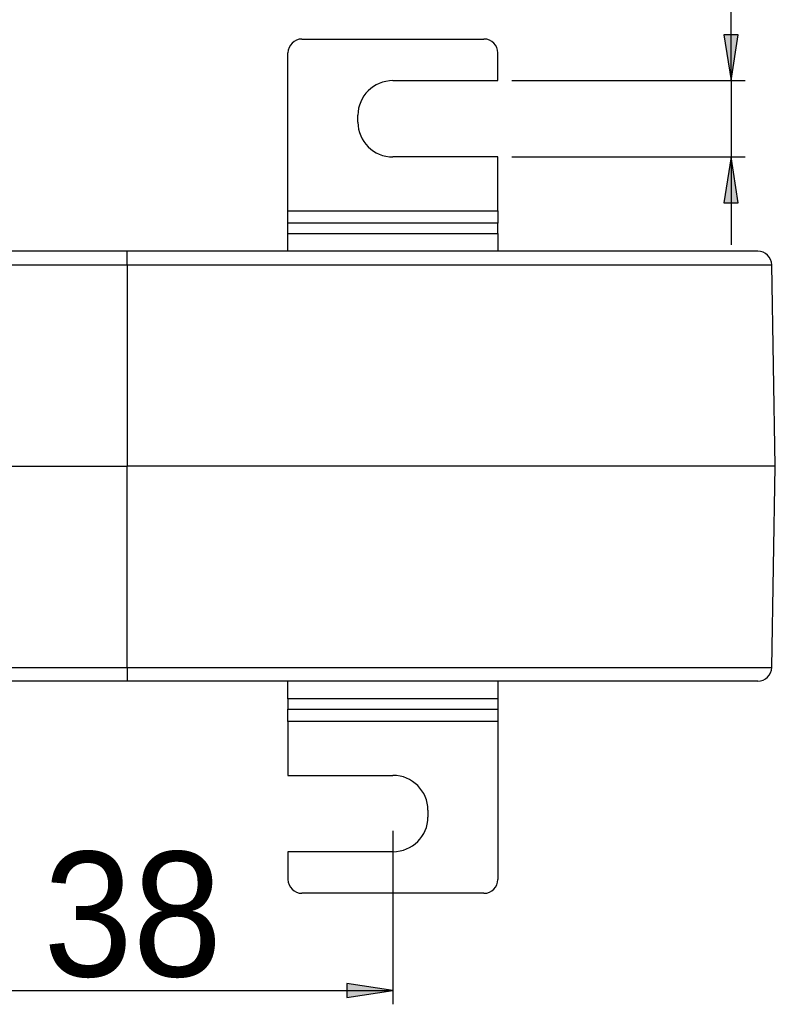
# Model space of a CAD drawing. Extents: x 0 to 333, y 0 to 297.
# Tile 23 of 26: x 299 to 330, y 139 to 179. Entities that reach past the tile are written whole.
import ezdxf

# ---------------------------------------------------------------- set-up
doc = ezdxf.new("R2010")
doc.units = 0
doc.layers.get('0').update_dxf_attribs({"linetype": 'CONTINUOUS'})

# ---------------------------------------------------------------- blocks, each defined once
blk = doc.blocks.new('*U1306')
at = {"color": 7}
blk.add_solid([(312.44, 139.071), (312.44, 139.64), (314.307, 139.356)], dxfattribs=at)
blk = doc.blocks.new('BLOCK_1243')
blk.add_lwpolyline([(314.307, 139.356), (312.44, 139.64), (312.44, 139.071), (314.307, 139.356)])
at = {"color": 7}
blk.add_blockref('*U1306', (0, 0), dxfattribs=at)
blk = doc.blocks.new('BLOCK_1245')
blk.add_lwpolyline([(314.307, 145.801), (314.307, 138.796)])
blk = doc.blocks.new('BLOCK_1246')
blk.add_lwpolyline([(292.818, 139.356), (314.307, 139.356)])
blk = doc.blocks.new('BLOCK_1247')
at = {"color": 7, "insert": (300.187, 139.85), "char_height": 5.03767, "attachment_point": 7}
blk.add_mtext('\\fArial|b0|i0|c0|p34;\\W0.92158;38', dxfattribs=at)
blk = doc.blocks.new('*U1307')
at = {"color": 7, "extrusion": (0, 0, -1)}
for points in [[(-327.968, 176.11), (-327.681, 177.96), (-327.968, 177.96)], [(-327.968, 176.11), (-327.968, 177.96), (-328.256, 177.96)]]:
    blk.add_solid(points, dxfattribs=at)
blk = doc.blocks.new('BLOCK_1248')
blk.add_lwpolyline([(327.968, 176.11), (328.256, 177.96), (327.681, 177.96), (327.968, 176.11)])
at = {"color": 7}
blk.add_blockref('*U1307', (0, 0), dxfattribs=at)
blk = doc.blocks.new('*U1308')
at = {"color": 7}
blk.add_solid([(327.968, 171.179), (327.681, 171.179), (327.968, 173.029)], dxfattribs=at)
at = {"color": 7, "extrusion": (0, 0, -1)}
blk.add_solid([(-327.968, 171.179), (-327.968, 173.029), (-328.256, 171.179)], dxfattribs=at)
blk = doc.blocks.new('BLOCK_1249')
blk.add_lwpolyline([(327.968, 173.029), (327.681, 171.179), (328.256, 171.179), (327.968, 173.029)])
at = {"color": 7}
blk.add_blockref('*U1308', (0, 0), dxfattribs=at)
blk = doc.blocks.new('BLOCK_1250')
blk.add_lwpolyline([(319.114, 176.11), (328.534, 176.11)])
blk = doc.blocks.new('BLOCK_1251')
blk.add_lwpolyline([(319.114, 173.029), (328.534, 173.029)])
blk = doc.blocks.new('BLOCK_1252')
blk.add_lwpolyline([(327.968, 176.11), (327.968, 183.801)])
blk = doc.blocks.new('BLOCK_1253')
blk.add_lwpolyline([(327.968, 176.11), (327.968, 173.029)])
blk = doc.blocks.new('BLOCK_1254')
blk.add_lwpolyline([(327.968, 173.029), (327.968, 169.471)])

msp = doc.modelspace()

# ---------------------------------------------------------------- linework, layer by layer
at = {"color": 7}
for points in [[(310.631, 177.791), (317.983, 177.791)], [(310.066, 170.846), (310.066, 177.231)], [(318.548, 176.11), (318.548, 177.231)], [(314.307, 176.11), (318.548, 176.11)], [(312.893, 174.429), (312.893, 174.71)], [(318.548, 173.029), (314.307, 173.029)], [(318.548, 170.846), (318.548, 173.029)], [(310.066, 170.846), (318.548, 170.846)], [(310.066, 170.35), (310.066, 170.846)], [(318.548, 170.846), (318.548, 170.35)], [(318.548, 170.35), (310.066, 170.35)], [(310.066, 169.936), (310.066, 170.35)], [(318.548, 169.936), (318.548, 170.35)], [(310.066, 169.936), (318.548, 169.936)], [(310.066, 169.219), (310.066, 169.936)], [(318.548, 169.936), (318.548, 169.219)], [(303.572, 169.219), (288.475, 169.219)], [(329.047, 169.219), (303.572, 169.219)], [(289.275, 168.669), (303.563, 168.669)], [(303.563, 168.669), (303.563, 160.536)], [(329.756, 160.536), (329.613, 168.669)], [(288.577, 160.536), (303.563, 160.536)], [(329.756, 160.536), (303.563, 160.536)], [(303.563, 152.402), (303.563, 160.536)], [(329.613, 152.402), (329.756, 160.536)], [(289.275, 152.402), (303.563, 152.402)], [(303.572, 151.852), (288.475, 151.852)], [(329.047, 151.852), (303.572, 151.852)], [(310.066, 151.135), (310.066, 151.852)], [(318.548, 151.852), (318.548, 151.135)], [(318.548, 151.135), (310.066, 151.135)], [(310.066, 151.135), (310.066, 150.721)], [(318.548, 151.135), (318.548, 150.721)], [(310.066, 150.721), (318.548, 150.721)], [(310.066, 150.225), (310.066, 150.721)], [(318.548, 150.721), (318.548, 150.225)], [(318.548, 150.225), (310.066, 150.225)], [(310.066, 150.225), (310.066, 148.042)], [(318.548, 150.225), (318.548, 143.84)], [(310.066, 148.042), (314.307, 148.042)], [(315.721, 146.642), (315.721, 146.361)], [(314.307, 144.961), (310.066, 144.961)], [(310.066, 144.961), (310.066, 143.84)], [(317.983, 143.28), (310.631, 143.28)]]:
    msp.add_lwpolyline(points, dxfattribs=at)
at = {"color": 253}
for points in [[(303.563, 168.669), (329.613, 168.669)], [(303.563, 152.402), (329.613, 152.402)]]:
    msp.add_lwpolyline(points, dxfattribs=at)
at = {"color": 7}
for points in [[(310.631, 177.791), (310.319, 177.791), (310.066, 177.54), (310.066, 177.231)], [(318.548, 177.231), (318.548, 177.54), (318.295, 177.791), (317.983, 177.791)], [(314.307, 176.11), (313.526, 176.11), (312.893, 175.483), (312.893, 174.71)], [(312.893, 174.429), (312.893, 173.656), (313.526, 173.029), (314.307, 173.029)], [(329.613, 168.669), (329.608, 168.974), (329.355, 169.22), (329.047, 169.219)], [(329.047, 151.852), (329.355, 151.851), (329.608, 152.097), (329.613, 152.402)], [(315.721, 146.642), (315.721, 147.415), (315.088, 148.042), (314.307, 148.042)], [(314.307, 144.961), (315.088, 144.961), (315.721, 145.588), (315.721, 146.361)], [(310.066, 143.84), (310.066, 143.531), (310.319, 143.28), (310.631, 143.28)], [(317.983, 143.28), (318.295, 143.28), (318.548, 143.531), (318.548, 143.84)]]:
    msp.add_open_spline(points, degree=3, dxfattribs=at)
for points in [[(303.563, 168.669), (303.563, 168.7), (303.563, 168.731), (303.563, 168.761), (303.563, 168.777), (303.563, 168.792), (303.563, 168.808), (303.563, 168.823), (303.563, 168.838), (303.563, 168.853), (303.563, 168.883), (303.563, 168.911), (303.564, 168.938), (303.564, 168.951), (303.564, 168.965), (303.564, 168.978), (303.564, 168.991), (303.565, 169.004), (303.565, 169.016), (303.565, 169.04), (303.565, 169.063), (303.566, 169.083), (303.566, 169.094), (303.566, 169.103), (303.567, 169.113), (303.567, 169.122), (303.567, 169.131), (303.567, 169.139), (303.568, 169.155), (303.568, 169.169), (303.569, 169.18), (303.569, 169.186), (303.569, 169.191), (303.569, 169.196), (303.569, 169.201), (303.57, 169.204), (303.57, 169.208), (303.57, 169.212), (303.571, 169.214), (303.571, 169.216), (303.571, 169.218), (303.572, 169.219), (303.572, 169.219)], [(303.563, 152.402), (303.563, 152.371), (303.563, 152.34), (303.563, 152.31), (303.563, 152.294), (303.563, 152.279), (303.563, 152.263), (303.563, 152.248), (303.563, 152.233), (303.563, 152.218), (303.563, 152.188), (303.563, 152.16), (303.564, 152.133), (303.564, 152.12), (303.564, 152.106), (303.564, 152.093), (303.564, 152.08), (303.565, 152.067), (303.565, 152.055), (303.565, 152.031), (303.565, 152.008), (303.566, 151.988), (303.566, 151.978), (303.566, 151.968), (303.567, 151.959), (303.567, 151.949), (303.567, 151.94), (303.567, 151.932), (303.568, 151.916), (303.568, 151.902), (303.569, 151.891), (303.569, 151.885), (303.569, 151.88), (303.569, 151.875), (303.569, 151.871), (303.57, 151.867), (303.57, 151.863), (303.57, 151.859), (303.571, 151.857), (303.571, 151.855), (303.571, 151.853), (303.572, 151.853), (303.572, 151.852)]]:
    msp.add_open_spline(points, degree=3, knots=[0, 0, 0, 0, 1, 1, 1, 2, 2, 2, 3, 3, 3, 4, 4, 4, 5, 5, 5, 6, 6, 6, 7, 7, 7, 8, 8, 8, 9, 9, 9, 10, 10, 10, 11, 11, 11, 12, 12, 12, 13, 13, 13, 14, 14, 14, 14], dxfattribs=at)

# ---------------------------------------------------------------- block references
for name in ['BLOCK_1252', 'BLOCK_1248', 'BLOCK_1250', 'BLOCK_1253', 'BLOCK_1251', 'BLOCK_1249', 'BLOCK_1254', 'BLOCK_1245', 'BLOCK_1247', 'BLOCK_1243', 'BLOCK_1246']:
    msp.add_blockref(name, (0, 0))

doc.saveas('drawing.dxf')
